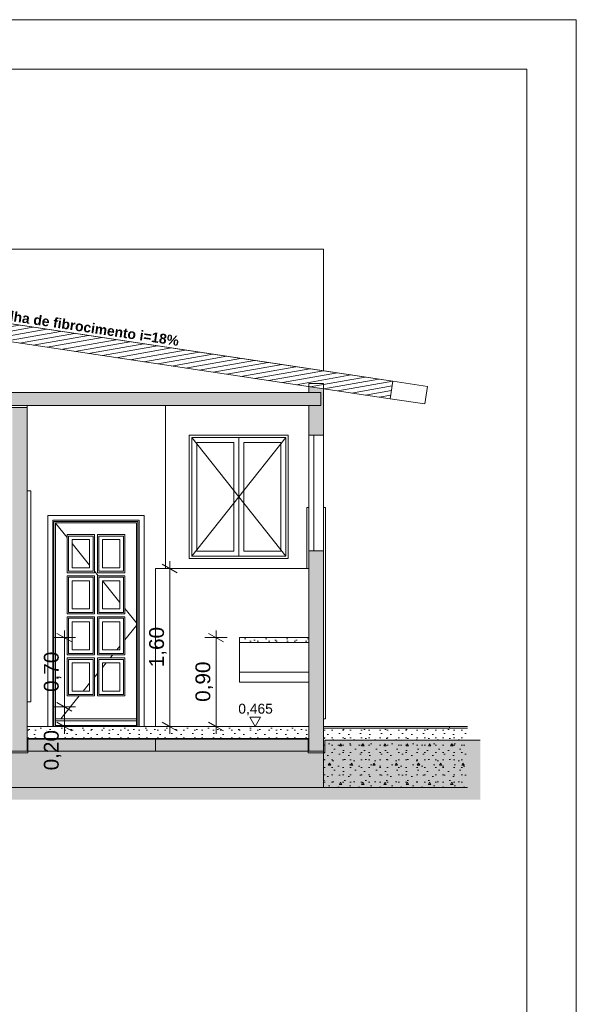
# Model space of a CAD drawing. Header units: millimetres. Extents: x 0 to 1357, y -1 to 841.
# Tile 43 of 43: x 1076 to 1189, y 642 to 841. Entities that reach past the tile are written whole.
import ezdxf
from ezdxf.xclip import XClip

# ---------------------------------------------------------------- set-up
doc = ezdxf.new("R2010")
doc.units = ezdxf.units.MM
doc.header["$MEASUREMENT"] = 0
doc.header["$XCLIPFRAME"] = 0
doc.linetypes.add('Wipeout_Contour', pattern=[1000, 0, -1000])
for name, color, linetype in [('Anotação - Geral.2D', 7, 'Continuous'), ('Cobertura.ARQ', 7, 'Continuous'), ('Cotas - Geral.2D', 7, 'Continuous'), ('Desenho 2D - Geral', 7, 'Continuous'), ('Desenho 2D - Geral.2D', 7, 'Continuous'), ('Interior - Mobiliário .ARQ', 7, 'Continuous'), ('Laje.ARQ', 7, 'Continuous'), ('Parede.ARQ', 7, 'Continuous')]:
    doc.layers.add(name, color=color, linetype=linetype)
doc.styles.add('GENERATED_STYLE_1', font='txt')
doc.styles.add('GENERATED_STYLE_2', font='txt')
pattern_1 = [(0, (-58.189, 697.9626), (0, 7.79423), [0.4875, -4.0125]), (0, (-55.939, 701.86), (0, 7.79423), [0.4875, -4.0125]), (60, (-58.189, 697.9626), (-6.75, 3.897114), [0.4875, -4.0125]), (60, (-53.689, 697.9626), (-6.75, 3.897114), [0.4875, -4.0125]), (120, (-57.701, 697.9626), (6.75, 3.897114), [0.4875, -4.0125]), (120, (-53.201, 697.9626), (6.75, 3.897114), [0.4875, -4.0125]), (0, (-58.1888, 698.7126), (0, 1.5), [0, -1.5, 0, -2.25]), (45, (-57.4388, 698.7126), (-1.0606602, 1.0606602), [0, -1.125, 0, -1.875])]

# ---------------------------------------------------------------- blocks, each defined once
blk = doc.blocks.new('Desenho_1_1', base_point=(-58.19, 697.96))
at = {"layer": 'Parede.ARQ', "linetype": 'Continuous', "lineweight": 0}
for points in [[(1134.87, 762.96), (1134.87, 756.96), (1137.87, 756.96), (1137.87, 767.36), (1134.87, 767.36), (1134.87, 765.56), (1137.28, 765.56), (1137.28, 762.96)], [(1074.86, 692.96), (1077.86, 692.96), (1077.86, 762.56), (1074.86, 762.56)]]:
    blk.add_hatch(color=36, dxfattribs=at).paths.add_polyline_path(points)
at = {"layer": 'Cobertura.ARQ', "color": 8, "linetype": 'Continuous', "lineweight": 0}
blk.add_line((1158.33, 763.24), (1158.86, 766.8), dxfattribs=at)
at = {"layer": 'Cotas - Geral.2D', "color": 7, "linetype": 'Continuous', "lineweight": 0}
for p, q in [((1106.72, 729.96), (1106.72, 731.43)), ((1108.97, 729.96), (1104.47, 729.96)), ((1108.22, 729.1), (1105.22, 730.83)), ((1085.41, 715.96), (1085.41, 717.43)), ((1116.09, 715.96), (1116.09, 717.43)), ((1087.66, 715.96), (1083.16, 715.96)), ((1086.91, 715.1), (1083.91, 716.83)), ((1085.41, 701.96), (1085.41, 715.96)), ((1118.34, 715.96), (1113.84, 715.96)), ((1117.59, 715.1), (1114.59, 716.83)), ((1087.66, 701.96), (1083.16, 701.96)), ((1083.91, 702.83), (1086.91, 701.1)), ((1122.93, 699.84), (1125.11, 699.84))]:
    blk.add_line(p, q, dxfattribs=at)
at = {"layer": 'Desenho 2D - Geral', "color": 9, "linetype": 'Continuous', "lineweight": 0}
blk.add_line((1074.74, 692.64), (1078.02, 692.64), dxfattribs=at)
at = {"layer": 'Interior - Mobiliário .ARQ', "color": 8, "linetype": 'Continuous', "lineweight": 0}
for p, q in [((1134.86, 720.86), (1134.87, 720.86)), ((1134.86, 719.87), (1134.87, 719.86)), ((1120.86, 708.96), (1134.86, 708.96)), ((1120.86, 706.96), (1120.86, 708.96)), ((1134.86, 706.96), (1134.86, 708.96)), ((1134.86, 707.76), (1134.87, 707.76)), ((1120.86, 706.96), (1134.86, 706.96))]:
    blk.add_line(p, q, dxfattribs=at)
at = {"layer": 'Parede.ARQ', "color": 8, "linetype": 'Continuous', "lineweight": 0}
for p, q in [((985.86, 794.56), (1137.87, 794.56)), ((1105.86, 760.56), (1105.86, 729.96)), ((1110.69, 755.96), (1110.69, 756.96)), ((1110.69, 756.96), (1130.69, 756.96)), ((1110.69, 732.96), (1110.69, 755.96)), ((1111.19, 755.46), (1111.19, 756.46)), ((1111.19, 756.46), (1120.69, 756.46)), ((1111.19, 756.46), (1112.19, 755.2)), ((1111.19, 733.46), (1111.19, 755.46)), ((1112.19, 755.46), (1112.19, 733.46)), ((1119.69, 755.46), (1112.19, 755.46)), ((1112.19, 755.2), (1119.69, 745.73)), ((1119.69, 733.46), (1119.69, 755.46)), ((1120.69, 756.46), (1120.69, 755.46)), ((1120.69, 756.46), (1130.19, 756.46)), ((1120.69, 755.46), (1120.69, 733.46)), ((1121.69, 755.46), (1121.69, 733.46)), ((1129.19, 755.46), (1121.69, 755.46)), ((1129.19, 755.2), (1121.69, 745.73)), ((1130.19, 756.46), (1129.19, 755.2)), ((1129.19, 733.46), (1129.19, 755.46)), ((1130.19, 756.46), (1130.19, 755.46)), ((1130.19, 755.46), (1130.19, 733.46)), ((1130.69, 756.96), (1130.69, 755.96)), ((1130.69, 755.96), (1130.69, 732.96)), ((1137.87, 756.96), (1137.87, 733.56)), ((1078.6, 745.7), (1077.86, 745.7)), ((1078.6, 702.96), (1078.6, 745.7)), ((1119.69, 745.73), (1120.69, 744.46)), ((1121.69, 745.73), (1120.69, 744.46)), ((1112.19, 733.73), (1119.69, 743.2)), ((1119.69, 743.2), (1120.69, 744.46)), ((1121.69, 743.2), (1120.69, 744.46)), ((1129.19, 733.73), (1121.69, 743.2)), ((1134.49, 729.96), (1134.49, 742.3)), ((1134.49, 742.3), (1134.87, 742.3)), ((1138.25, 742.3), (1137.87, 742.3)), ((1138.25, 699.56), (1138.25, 742.3)), ((1082.06, 740.7), (1101.54, 740.7)), ((1100.54, 739.7), (1083.06, 739.7)), ((1100.3, 739.46), (1083.3, 739.46)), ((1100, 739.16), (1083.6, 739.16)), ((1083.6, 739.11), (1085.96, 736.21)), ((1091.5, 736.8), (1085.96, 736.8)), ((1085.96, 736.8), (1085.96, 729.09)), ((1086.26, 729.39), (1086.26, 736.5)), ((1086.26, 736.5), (1091.2, 736.5)), ((1086.96, 730.09), (1086.96, 735.8)), ((1086.96, 735.8), (1090.5, 735.8)), ((1090.5, 735.8), (1090.5, 730.09)), ((1091.2, 736.5), (1091.2, 729.39)), ((1091.5, 729.09), (1091.5, 736.8)), ((1097.64, 736.8), (1092.1, 736.8)), ((1092.1, 736.8), (1092.1, 729.09)), ((1092.4, 729.39), (1092.4, 736.5)), ((1092.4, 736.5), (1097.34, 736.5)), ((1093.1, 730.09), (1093.1, 735.8)), ((1093.1, 735.8), (1096.64, 735.8)), ((1096.64, 735.8), (1096.64, 730.09)), ((1097.34, 736.5), (1097.34, 729.39)), ((1097.64, 729.09), (1097.64, 736.8)), ((1086.96, 734.98), (1090.5, 730.64)), ((1111.19, 732.46), (1112.19, 733.73)), ((1111.19, 732.46), (1111.19, 733.46)), ((1112.19, 733.46), (1119.69, 733.46)), ((1120.69, 733.46), (1120.69, 732.46)), ((1121.69, 733.46), (1129.19, 733.46)), ((1130.19, 732.46), (1129.19, 733.73)), ((1130.19, 733.46), (1130.19, 732.46)), ((1110.69, 731.96), (1110.69, 732.96)), ((1130.69, 731.96), (1110.69, 731.96)), ((1120.69, 732.46), (1111.19, 732.46)), ((1130.19, 732.46), (1120.69, 732.46)), ((1130.69, 732.96), (1130.69, 731.96)), ((1091.2, 729.39), (1086.26, 729.39)), ((1090.5, 730.09), (1086.96, 730.09)), ((1091.5, 729.41), (1092.24, 728.49)), ((1097.34, 729.39), (1092.4, 729.39)), ((1096.64, 730.09), (1093.1, 730.09)), ((1103.86, 729.96), (1134.86, 729.96)), ((1085.96, 729.09), (1091.5, 729.09)), ((1091.5, 728.49), (1085.96, 728.49)), ((1085.96, 728.49), (1085.96, 720.78)), ((1086.26, 721.08), (1086.26, 728.19)), ((1086.26, 728.19), (1091.2, 728.19)), ((1086.96, 721.78), (1086.96, 727.49)), ((1086.96, 727.49), (1090.5, 727.49)), ((1090.5, 727.49), (1090.5, 721.78)), ((1091.2, 728.19), (1091.2, 721.08)), ((1091.5, 720.78), (1091.5, 728.49)), ((1092.1, 729.09), (1097.64, 729.09)), ((1097.64, 728.49), (1092.1, 728.49)), ((1092.1, 728.49), (1092.1, 720.78)), ((1092.4, 721.08), (1092.4, 728.19)), ((1092.4, 728.19), (1097.34, 728.19)), ((1093.1, 721.78), (1093.1, 727.49)), ((1093.1, 727.49), (1096.64, 727.49)), ((1093.1, 727.45), (1096.64, 723.1)), ((1096.64, 727.49), (1096.64, 721.78)), ((1097.34, 728.19), (1097.34, 721.08)), ((1097.64, 720.78), (1097.64, 728.49)), ((1090.5, 721.78), (1086.96, 721.78)), ((1096.64, 721.78), (1093.1, 721.78)), ((1097.64, 721.87), (1100, 718.98)), ((1134.86, 721.56), (1134.87, 721.56)), ((1085.96, 720.78), (1091.5, 720.78)), ((1091.5, 720.18), (1085.96, 720.18)), ((1085.96, 720.18), (1085.96, 712.47)), ((1091.2, 721.08), (1086.26, 721.08)), ((1086.26, 712.77), (1086.26, 719.88)), ((1086.26, 719.88), (1091.2, 719.88)), ((1091.2, 719.88), (1091.2, 712.77)), ((1091.5, 712.47), (1091.5, 720.18)), ((1092.1, 720.78), (1097.64, 720.78)), ((1097.64, 720.18), (1092.1, 720.18)), ((1092.1, 720.18), (1092.1, 712.47)), ((1097.34, 721.08), (1092.4, 721.08)), ((1092.4, 712.77), (1092.4, 719.88)), ((1092.4, 719.88), (1097.34, 719.88)), ((1097.34, 719.88), (1097.34, 712.77)), ((1097.64, 712.47), (1097.64, 720.18)), ((1086.96, 713.47), (1086.96, 719.18)), ((1086.96, 719.18), (1090.5, 719.18)), ((1090.5, 719.18), (1090.5, 713.47)), ((1093.1, 713.47), (1093.1, 719.18)), ((1093.1, 719.18), (1096.64, 719.18)), ((1096.64, 719.18), (1096.64, 713.47)), ((1097.64, 715.49), (1100, 718.39)), ((1090.5, 713.47), (1086.96, 713.47)), ((1096.64, 713.47), (1093.1, 713.47)), ((1095.99, 713.47), (1096.64, 714.26)), ((1085.96, 712.47), (1091.5, 712.47)), ((1091.5, 711.87), (1085.96, 711.87)), ((1085.96, 711.87), (1085.96, 704.16)), ((1091.2, 712.77), (1086.26, 712.77)), ((1086.26, 704.46), (1086.26, 711.57)), ((1086.26, 711.57), (1091.2, 711.57)), ((1091.2, 711.57), (1091.2, 704.46)), ((1091.5, 704.16), (1091.5, 711.87)), ((1092.1, 712.47), (1097.64, 712.47)), ((1097.64, 711.87), (1092.1, 711.87)), ((1092.1, 711.87), (1092.1, 704.16)), ((1097.34, 712.77), (1092.4, 712.77)), ((1092.4, 704.46), (1092.4, 711.57)), ((1092.4, 711.57), (1097.34, 711.57)), ((1094.69, 711.87), (1095.18, 712.47)), ((1097.34, 711.57), (1097.34, 704.46)), ((1097.64, 704.16), (1097.64, 711.87)), ((1086.96, 705.16), (1086.96, 710.87)), ((1086.96, 710.87), (1090.5, 710.87)), ((1090.5, 710.87), (1090.5, 705.16)), ((1093.1, 709.92), (1093.87, 710.87)), ((1093.1, 705.16), (1093.1, 710.87)), ((1093.1, 710.87), (1096.64, 710.87)), ((1096.64, 710.87), (1096.64, 705.16)), ((1091.5, 707.95), (1092.1, 708.69)), ((1089.22, 705.16), (1090.5, 706.73)), ((1084.66, 699.56), (1088.41, 704.16)), ((1085.96, 704.16), (1091.5, 704.16)), ((1091.2, 704.46), (1086.26, 704.46)), ((1090.5, 705.16), (1086.96, 705.16)), ((1092.1, 704.16), (1097.64, 704.16)), ((1097.34, 704.46), (1092.4, 704.46)), ((1096.64, 705.16), (1093.1, 705.16)), ((1077.86, 702.96), (1078.6, 702.96)), ((1100, 699.56), (1083.6, 699.56)), ((1138.25, 699.56), (1137.87, 699.56)), ((1100, 699.16), (1083.6, 699.16)), ((1077.86, 692.96), (1102.86, 692.96)), ((1103.86, 692.96), (1102.86, 692.96)), ((1103.86, 692.96), (1134.86, 692.96)), ((1134.86, 692.96), (1134.87, 692.96))]:
    blk.add_line(p, q, dxfattribs=at)
at = {"layer": 'Parede.ARQ', "color": 7, "linetype": 'Continuous', "lineweight": 0}
for p, q in [((1135.87, 756.96), (1134.87, 756.96)), ((1137.87, 756.96), (1135.87, 756.96)), ((1135.87, 733.56), (1134.87, 733.56)), ((1137.87, 733.56), (1135.87, 733.56)), ((1077.86, 692.96), (1074.86, 692.96))]:
    blk.add_line(p, q, dxfattribs=at)
at = {"layer": 'Parede.ARQ', "color": 7, "linetype": 'Continuous', "lineweight": 0, "flags": 128}
for points in [[(1134.87, 756.96), (1134.87, 755.96), (1134.87, 734.56), (1134.87, 733.56)], [(1135.87, 756.96), (1135.87, 755.96), (1135.87, 734.56), (1135.87, 733.56)]]:
    blk.add_lwpolyline(points, dxfattribs=at)
at = {"layer": 'Cotas - Geral.2D', "color": 7, "linetype": 'Continuous', "lineweight": 0, "char_height": 3, "width": 7.9817, "attachment_point": 7, "rotation": 90, "style": 'GENERATED_STYLE_1'}
for s, insert in [('\\A1;{\\pql;\\fArial|b0|i0|c0|p38;1,60}', (1106.12, 709.97)), ('\\A1;{\\pql;\\fArial|b0|i0|c0|p38;0,70}', (1084.81, 704.97)), ('\\A1;{\\pql;\\fArial|b0|i0|c0|p38;0,90}', (1115.49, 702.97))]:
    blk.add_mtext(s, dxfattribs=dict(at, insert=insert))
at = {"layer": 'Cotas - Geral.2D', "color": 7, "linetype": 'Continuous', "lineweight": 0, "insert": (1120.6, 700.21), "char_height": 2, "width": 6.8389, "attachment_point": 7, "style": 'GENERATED_STYLE_1'}
blk.add_mtext('\\A1;{\\pql;\\fArial|b0|i0|c0|p38;0,465}', dxfattribs=at)
at = {"color": 254, "linetype": 'Wipeout_Contour', "lineweight": 0, "ltscale": 5376.297192}
blk.add_wipeout([(1166.96, 697.66), (1137.87, 697.66), (1137.87, 685.66), (1166.96, 685.66)], dxfattribs=at).dxf.layer = 'Laje.ARQ'
at = {"layer": 'Laje.ARQ', "linetype": 'Continuous', "lineweight": 0}
h = blk.add_hatch(dxfattribs=at)
h.set_pattern_fill('Concreto_Celular_0001', color=83, style=0, pattern_type=2)
h.set_pattern_definition(pattern_1)
h.paths.add_polyline_path([(1166.96, 697.66), (1137.87, 697.66), (1137.87, 685.66), (1166.96, 685.66)])
at = {"layer": 'Parede.ARQ', "linetype": 'Continuous', "lineweight": 0}
blk.add_hatch(color=36, dxfattribs=at).paths.add_polyline_path([(1134.87, 692.96), (1137.87, 692.96), (1137.87, 733.56), (1134.87, 733.56)])
at = {"layer": 'Cobertura.ARQ', "color": 8, "linetype": 'Continuous', "lineweight": 0}
for p in [(1137.87, 697.98), (1163.37, 697.66)]:
    blk.add_line(p, (1163.37, 697.98), dxfattribs=at)
at = {"layer": 'Desenho 2D - Geral', "color": 9, "linetype": 'Continuous', "lineweight": 0}
for p, q in [((1138.1, 695.21), (1169.56, 695.21)), ((1138.1, 692.64), (1138.1, 695.21)), ((1134.73, 692.64), (1138.1, 692.64))]:
    blk.add_line(p, q, dxfattribs=at)
at = {"layer": 'Laje.ARQ', "color": 7, "linetype": 'Continuous', "lineweight": 0}
for p, q in [((1166.96, 697.66), (1137.87, 697.66)), ((1137.87, 692.96), (1137.87, 685.66)), ((1166.96, 685.66), (1137.87, 685.66))]:
    blk.add_line(p, q, dxfattribs=at)
at = {"layer": 'Laje.ARQ', "color": 8, "linetype": 'Continuous', "lineweight": 0}
for p, q in [((1163.37, 697.96), (1166.96, 697.96)), ((982.86, 685.66), (1137.87, 685.66))]:
    blk.add_line(p, q, dxfattribs=at)
at = {"layer": 'Parede.ARQ', "color": 7, "linetype": 'Continuous', "lineweight": 0}
for p, q in [((1137.87, 733.56), (1137.87, 697.66)), ((1137.87, 697.66), (1137.87, 692.96)), ((1137.87, 692.96), (1134.87, 692.96))]:
    blk.add_line(p, q, dxfattribs=at)
at = {"color": 254, "linetype": 'Wipeout_Contour', "lineweight": 0, "ltscale": 5231.442938}
blk.add_wipeout([(983.48, 762.96), (1137.28, 762.96), (1137.28, 765.56), (983.48, 765.56)], dxfattribs=at).dxf.layer = 'Laje.ARQ'
at = {"layer": 'Laje.ARQ', "linetype": 'Continuous', "lineweight": 0}
h = blk.add_hatch(dxfattribs=at)
h.set_pattern_fill('Concreto_Celular_0001', color=83, style=0, pattern_type=2)
h.set_pattern_definition(pattern_1)
h.paths.add_polyline_path([(983.48, 762.96), (1137.28, 762.96), (1137.28, 765.56), (983.48, 765.56)])
at = {"layer": 'Laje.ARQ', "color": 7, "linetype": 'Continuous', "lineweight": 0}
for p, q in [((1134.87, 762.96), (985.86, 762.96)), ((1137.28, 762.96), (1134.87, 762.96))]:
    blk.add_line(p, q, dxfattribs=at)
at = {"layer": 'Parede.ARQ', "color": 7, "linetype": 'Continuous', "lineweight": 0}
for p, q in [((1077.86, 762.56), (1074.86, 762.56)), ((1134.87, 762.96), (1134.87, 756.96))]:
    blk.add_line(p, q, dxfattribs=at)
at = {"layer": 'Parede.ARQ', "color": 8, "linetype": 'Continuous', "lineweight": 0}
for p, q in [((1077.86, 762.56), (1077.86, 762.96)), ((1105.86, 760.56), (1105.86, 762.96))]:
    blk.add_line(p, q, dxfattribs=at)
at = {"color": 254, "linetype": 'Wipeout_Contour', "lineweight": 0, "ltscale": 5342.621687}
blk.add_wipeout([(1120.86, 714.96), (1134.86, 714.96), (1134.86, 715.96), (1120.86, 715.96)], dxfattribs=at).dxf.layer = 'Laje.ARQ'
at = {"color": 254, "linetype": 'Wipeout_Contour', "lineweight": 0, "ltscale": 5230.29543}
blk.add_wipeout([(1077.86, 695.56), (1134.87, 695.56), (1134.87, 697.96), (1077.86, 697.96)], dxfattribs=at).dxf.layer = 'Laje.ARQ'
at = {"layer": 'Desenho 2D - Geral', "linetype": 'Continuous', "lineweight": 0}
h = blk.add_hatch(dxfattribs=at)
h.set_pattern_fill('Terra_0001', color=52, style=0, pattern_type=2)
h.set_pattern_definition([(45, (-58.1888, 697.9626), (-2.757716, 2.757716), []), (45, (-59.108, 698.882), (-5.515433, 5.515433), []), (45, (-60.027, 699.801), (-5.515433, 5.515433), []), (135, (-60.9465, 700.7203), (0.9192388, 0.9192388), [3.9, -3.9])])
h.paths.add_polyline_path([(601.49, 683.16), (1169.56, 683.16), (1169.56, 695.21), (1138.1, 695.21), (1138.1, 692.64), (1134.73, 692.64), (1134.73, 695.44), (1078.02, 695.44), (1078.02, 692.64), (1074.74, 692.64), (1074.74, 695.46), (986.19, 695.46), (986.19, 692.64), (982.75, 692.64), (982.75, 695.43), (793.03, 695.43), (793.03, 692.64), (789.72, 692.64), (789.72, 695.42), (760.15, 695.42), (760.15, 692.64), (756.63, 692.64), (756.63, 695.29), (642.37, 695.29), (642.37, 692.64), (638.79, 692.64), (638.79, 695.25), (601.49, 695.25)])
at = {"layer": 'Laje.ARQ', "linetype": 'Continuous', "lineweight": 0}
h = blk.add_hatch(dxfattribs=at)
h.set_pattern_fill('Concreto_Celular_0001', color=83, style=0, pattern_type=2)
h.set_pattern_definition(pattern_1)
h.paths.add_polyline_path([(1120.86, 714.96), (1134.86, 714.96), (1134.86, 715.96), (1120.86, 715.96)])
h = blk.add_hatch(dxfattribs=at)
h.set_pattern_fill('Concreto_Celular_0001', color=83, style=0, pattern_type=2)
h.set_pattern_definition(pattern_1)
h.paths.add_polyline_path([(1077.86, 695.56), (1134.87, 695.56), (1134.87, 697.96), (1077.86, 697.96)])
at = {"layer": 'Cotas - Geral.2D', "color": 7, "linetype": 'Continuous', "lineweight": 0}
for p, q in [((1106.72, 697.96), (1106.72, 729.96)), ((1116.09, 697.96), (1116.09, 715.96)), ((1085.41, 697.96), (1085.41, 701.96)), ((1124.02, 697.96), (1122.93, 699.84)), ((1125.11, 699.84), (1124.02, 697.96)), ((1087.66, 697.96), (1083.16, 697.96)), ((1083.91, 698.83), (1086.91, 697.1)), ((1085.41, 696.5), (1085.41, 697.96)), ((1108.97, 697.96), (1104.47, 697.96)), ((1105.22, 698.83), (1108.22, 697.1)), ((1106.72, 696.5), (1106.72, 697.96)), ((1118.34, 697.96), (1113.84, 697.96)), ((1114.59, 698.83), (1117.59, 697.1)), ((1116.09, 696.5), (1116.09, 697.96)), ((1124.02, 697.96), (1122.61, 697.96)), ((1124.02, 697.96), (1125.43, 697.96))]:
    blk.add_line(p, q, dxfattribs=at)
at = {"layer": 'Desenho 2D - Geral', "color": 9, "linetype": 'Continuous', "lineweight": 0}
for p, q in [((1078.02, 695.44), (1134.73, 695.44)), ((1078.02, 692.64), (1078.02, 695.44)), ((1134.73, 695.44), (1134.73, 692.64))]:
    blk.add_line(p, q, dxfattribs=at)
at = {"layer": 'Interior - Mobiliário .ARQ', "color": 8, "linetype": 'Continuous', "lineweight": 0}
for p, q in [((1120.86, 708.96), (1120.86, 714.96)), ((1134.86, 714.96), (1134.86, 708.96)), ((1134.86, 714.22), (1134.87, 714.21)), ((1134.87, 714.21), (1134.87, 714.16))]:
    blk.add_line(p, q, dxfattribs=at)
at = {"layer": 'Laje.ARQ', "color": 7, "linetype": 'Continuous', "lineweight": 0}
for p, q in [((1120.86, 715.96), (1120.86, 714.96)), ((1134.86, 715.96), (1120.86, 715.96)), ((1134.86, 715.96), (1134.86, 714.96)), ((1134.86, 714.96), (1120.86, 714.96)), ((1134.87, 697.96), (1077.86, 697.96)), ((1134.87, 695.56), (1077.86, 695.56))]:
    blk.add_line(p, q, dxfattribs=at)
at = {"layer": 'Parede.ARQ', "color": 7, "linetype": 'Continuous', "lineweight": 0}
for p, q in [((1077.86, 762.56), (1077.86, 697.96)), ((1134.87, 733.56), (1134.87, 697.96)), ((1077.86, 697.96), (1077.86, 695.56)), ((1134.87, 697.96), (1134.87, 695.56)), ((1077.86, 695.56), (1077.86, 692.96)), ((1134.87, 695.56), (1134.87, 692.96))]:
    blk.add_line(p, q, dxfattribs=at)
at = {"layer": 'Parede.ARQ', "color": 8, "linetype": 'Continuous', "lineweight": 0}
for p, q in [((1082.06, 697.96), (1082.06, 740.7)), ((1083.06, 739.7), (1083.06, 697.96)), ((1083.3, 739.46), (1083.3, 697.96)), ((1083.6, 739.16), (1083.6, 697.96)), ((1100, 697.96), (1100, 739.16)), ((1100.3, 697.96), (1100.3, 739.46)), ((1100.54, 697.96), (1100.54, 739.7)), ((1101.54, 740.7), (1101.54, 697.96)), ((1103.86, 729.96), (1103.86, 697.96)), ((1134.86, 729.96), (1134.86, 715.96)), ((1134.86, 706.96), (1134.86, 697.96)), ((1100, 698.16), (1083.6, 698.16)), ((1103.86, 695.56), (1103.86, 692.96)), ((1134.86, 695.56), (1134.86, 692.96))]:
    blk.add_line(p, q, dxfattribs=at)
at = {"layer": 'Cotas - Geral.2D', "color": 7, "linetype": 'Continuous', "lineweight": 0, "insert": (1084.81, 689.11), "char_height": 3, "width": 7.9817, "attachment_point": 7, "rotation": 90, "style": 'GENERATED_STYLE_1'}
blk.add_mtext('\\A1;{\\pql;\\fArial|b0|i0|c0|p38;0,20}', dxfattribs=at)
at = {"color": 254, "linetype": 'Wipeout_Contour', "lineweight": 0, "ltscale": 5293.733415}
blk.add_wipeout([(985.33, 789.19), (1151.33, 764.29), (1151.86, 767.85), (985.86, 792.75)], dxfattribs=at).dxf.layer = 'Cobertura.ARQ'
at = {"layer": 'Cobertura.ARQ', "linetype": 'Continuous', "lineweight": 0}
h = blk.add_hatch(dxfattribs=at)
h.set_pattern_fill('Madeira_0001', color=252, style=0, pattern_type=2)
h.set_pattern_definition([(10, (-58.1888, 697.9626), (-0.15628336, 0.88632695), [])])
h.paths.add_polyline_path([(985.33, 789.19), (1151.33, 764.29), (1151.86, 767.85), (985.86, 792.75)])
at = {"layer": 'Cobertura.ARQ', "color": 8, "linetype": 'Continuous', "lineweight": 0}
for p, q in [((1137.87, 769.95), (985.86, 792.75)), ((1151.86, 767.85), (1137.87, 769.95)), ((1151.86, 767.85), (1158.86, 766.8)), ((1151.33, 764.29), (1158.33, 763.24))]:
    blk.add_line(p, q, dxfattribs=at)
at = {"layer": 'Cobertura.ARQ', "color": 7, "linetype": 'Continuous', "lineweight": 0}
for p, q in [((985.86, 792.75), (1151.86, 767.85)), ((985.33, 789.19), (1151.33, 764.29)), ((1151.86, 767.85), (1151.33, 764.29))]:
    blk.add_line(p, q, dxfattribs=at)
at = {"layer": 'Laje.ARQ', "color": 7, "linetype": 'Continuous', "lineweight": 0}
for p, q in [((1134.87, 765.56), (985.86, 765.56)), ((1137.28, 765.56), (1134.87, 765.56))]:
    blk.add_line(p, q, dxfattribs=at)
at = {"layer": 'Parede.ARQ', "color": 8, "linetype": 'Continuous', "lineweight": 0}
blk.add_line((1137.87, 769.95), (1137.87, 794.56), dxfattribs=at)
at = {"layer": 'Parede.ARQ', "color": 7, "linetype": 'Continuous', "lineweight": 0}
for p, q in [((1134.87, 767.36), (1134.87, 765.56)), ((1137.87, 767.36), (1134.87, 767.36)), ((1137.87, 767.36), (1137.87, 756.96)), ((1137.28, 765.56), (1137.28, 762.96))]:
    blk.add_line(p, q, dxfattribs=at)
at = {"layer": 'Anotação - Geral.2D', "color": 7, "linetype": 'Continuous', "lineweight": 0, "insert": (1090.03, 779.75), "char_height": 2, "attachment_point": 2, "rotation": 351.5344, "style": 'GENERATED_STYLE_2'}
blk.add_mtext('\\A1;{\\pqc;\\fArial|b1|i0|c0|p38;Telha de fibrocimento i=18%}', dxfattribs=at)

msp = doc.modelspace()

# ---------------------------------------------------------------- linework, layer by layer
at = {"layer": 'Desenho 2D - Geral.2D', "color": 7, "linetype": 'Continuous', "lineweight": 0}
for p, q in [((1189, 841), (0, 841)), ((1189, 0), (1189, 841)), ((34.51, 830.89), (1179, 831)), ((1179, 831), (1179, 10))]:
    msp.add_line(p, q, dxfattribs=at)

# ---------------------------------------------------------------- block references
at = {"color": 7, "linetype": 'Continuous', "lineweight": 0}
ref = msp.add_blockref('Desenho_1_1', (-58.19, 697.96), dxfattribs=at)
XClip(ref).set_block_clipping_path([(601.4906686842, 683.1641061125), (1169.5563307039, 812.2334149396)])

doc.saveas('drawing.dxf')
